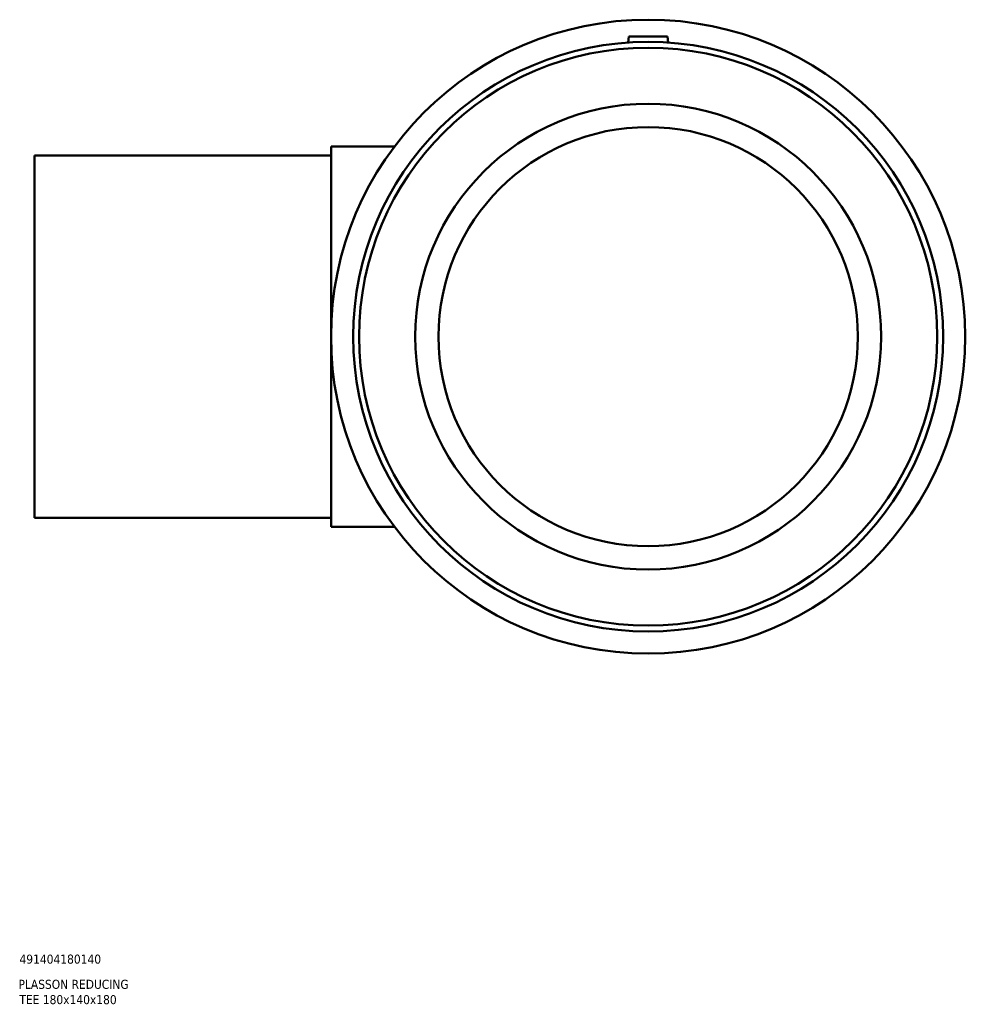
# Model space of a CAD drawing. Header units: millimetres. Extents: x -205 to 1382, y -256 to 1409.
# Tile 4 of 7: x 855 to 1220, y 76 to 457. Entities that reach past the tile are written whole.
import ezdxf

# ---------------------------------------------------------------- set-up
doc = ezdxf.new("R2010")
doc.units = ezdxf.units.MM
doc.layers.add('Title (ISO)', color=7, linetype='Continuous', lineweight=50)
doc.layers.add('Visible (ANSI)', color=7, linetype='Continuous', lineweight=50)
doc.styles.add('Note Text (ISO)', font='tahoma.ttf')

# ---------------------------------------------------------------- blocks, each defined once
blk = doc.blocks.new('Title Blocks ISO')
at = {"layer": 'Title (ISO)', "style": 'Note Text (ISO)'}
for tag, p in [('PART_NUMBER_001', (34.13, 72.11)), ('DESCRIPTION_001', (33.74, 62.38)), ('DESCRIPTION_002', (34.09, 56.46))]:
    blk.add_attdef(tag, p, '', height=3.5, dxfattribs=at)

msp = doc.modelspace()

# ---------------------------------------------------------------- linework, layer by layer
at = {"layer": 'Visible (ANSI)'}
for p, q in [((1090.464, 450.427), (1090.259, 448.092)), ((1090.464, 450.427), (1105.464, 450.427)), ((1105.464, 450.427), (1105.668, 448.092)), ((975.464, 260.927), (975.464, 407.927)), ((975.464, 407.927), (999.964, 407.927)), ((860.964, 404.427), (860.964, 264.427)), ((860.964, 404.427), (975.464, 404.427)), ((860.964, 264.427), (975.464, 264.427)), ((975.464, 260.927), (999.964, 260.927))]:
    msp.add_line(p, q, dxfattribs=at)
for radius in [122.5, 113.925, 111.647, 90, 81]:
    msp.add_circle((1097.964, 334.427), radius, dxfattribs=at)

# ---------------------------------------------------------------- block references
msp.add_blockref('Title Blocks ISO', (821, 20)).add_auto_attribs({'PART_NUMBER_001': '491404180140', 'DESCRIPTION_001': 'PLASSON REDUCING', 'DESCRIPTION_002': 'TEE 180x140x180'})

doc.saveas('drawing.dxf')
